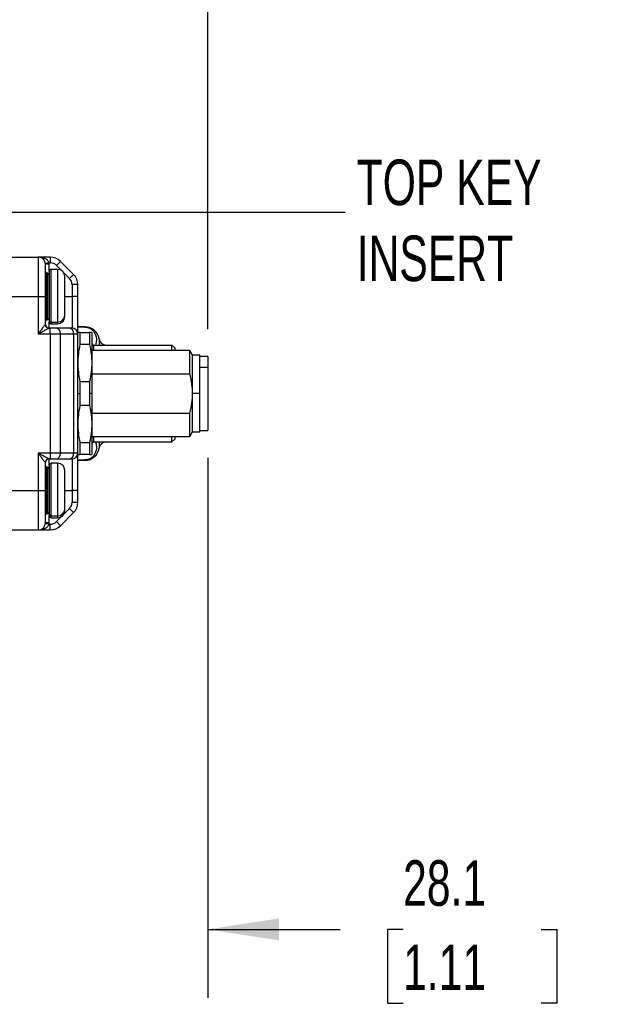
# Model space of a CAD drawing. Header units: millimetres. Extents: x 0 to 838, y 0 to 648.
# Tile 31 of 63: x 222 to 304, y 431 to 569. Entities that reach past the tile are written whole.
import ezdxf

# ---------------------------------------------------------------- set-up
doc = ezdxf.new("R2010")
doc.units = ezdxf.units.MM
doc.header["$LTSCALE"] = 3
doc.layers.add('DIMENSIONS', color=140, linetype='Continuous', lineweight=25)
doc.styles.add('SLDTEXTSTYLE0', font='TXT', dxfattribs={"width": 0.7})
doc.dimstyles.new('SLDDIMSTYLE2', dxfattribs={"dimtxt": 6.474023, "dimasz": 9.906, "dimexe": 0, "dimexo": 0.0625, "dimgap": 1.618506, "dimtad": 0, "dimtih": 1, "dimtoh": 1, "dimdec": 1, "dimrnd": 1e-09, "dimzin": 12, "dimdsep": 46, "dimtxsty": 'SLDTEXTSTYLE0', "dimsah": 1, "dimcen": 0.09, "dimadec": 0, "dimazin": 3, "dimtfac": 1, "dimtdec": 1, "dimtofl": 0, "dimtmove": 0, "dimatfit": 3, "dimfxl": 0, "dimfrac": 2, "dimtolj": 1, "dimtzin": 12, "dimarcsym": 0})
doc.dimstyles.new('SLDDIMSTYLE3', dxfattribs={"dimtxt": 6.474023, "dimasz": 9.906, "dimexe": 0, "dimexo": 0.0625, "dimgap": 1.618506, "dimtad": 0, "dimtih": 1, "dimtoh": 1, "dimdec": 1, "dimrnd": 1e-09, "dimzin": 12, "dimdsep": 46, "dimtxsty": 'SLDTEXTSTYLE0', "dimsah": 1, "dimcen": 0.09, "dimadec": 0, "dimazin": 3, "dimtfac": 1, "dimtdec": 1, "dimtmove": 0, "dimatfit": 0, "dimfxl": 0, "dimfrac": 2, "dimtolj": 1, "dimtzin": 12, "dimarcsym": 0})
doc.dimstyles.new('SLDDIMSTYLE5', dxfattribs={"dimtxt": 0.18, "dimasz": 3.048, "dimexe": 0, "dimexo": 0.0625, "dimgap": 0, "dimtad": 0, "dimtih": 1, "dimtoh": 1, "dimdec": 0, "dimrnd": 1e-09, "dimzin": 0, "dimdsep": 46, "dimtxsty": 'Standard', "dimblk1": 'DOT', "dimblk2": 'DOT', "dimsah": 1, "dimcen": 0.09, "dimadec": 0, "dimazin": 0, "dimtfac": 3.048, "dimtdec": 0, "dimtofl": 0, "dimtmove": 0, "dimatfit": 3, "dimldrblk": 'DOT', "dimfxl": 0, "dimfrac": 2, "dimtolj": 1, "dimtzin": 0, "dimarcsym": 0})

# ---------------------------------------------------------------- blocks, each defined once
blk = doc.blocks.new('_D_22')
at = {"layer": 'DIMENSIONS'}
for p, q in [((248.61, 507.53), (248.61, 432.32)), ((220.51, 475.27), (220.51, 432.32)), ((220.51, 441.85), (201.46, 441.85)), ((248.61, 441.85), (267.03, 441.85)), ((275.81, 441.85), (273.63, 441.85)), ((273.63, 441.85), (273.63, 431.56)), ((295.04, 441.85), (297.22, 441.85)), ((297.22, 441.85), (297.22, 431.56)), ((273.63, 431.56), (275.81, 431.56)), ((297.22, 431.56), (295.04, 431.56))]:
    blk.add_line(p, q, dxfattribs=at)
for points in [[(220.51, 441.85), (210.6, 443.37), (210.6, 440.32)], [(248.61, 441.85), (258.51, 440.32), (258.51, 443.37)]]:
    blk.add_solid(points, dxfattribs=at)
at = {"layer": 'DIMENSIONS', "char_height": 6.35, "attachment_point": 1, "style": 'SLDTEXTSTYLE0'}
for s, insert in [('28.1', (275.81, 451.48)), ('1.11', (275.81, 439.74))]:
    blk.add_mtext(s, dxfattribs=dict(at, insert=insert))
blk = doc.blocks.new('_D_24')
at = {"layer": 'DIMENSIONS'}
for p, q in [((115.51, 528.6), (115.51, 589.9)), ((248.61, 525.45), (248.61, 589.9)), ((115.51, 580.37), (155.36, 580.37)), ((164.13, 580.37), (161.96, 580.37)), ((161.96, 580.37), (161.96, 570.08)), ((183.37, 580.37), (185.54, 580.37)), ((185.54, 580.37), (185.54, 570.08)), ((248.61, 580.37), (192.14, 580.37)), ((161.96, 570.08), (164.13, 570.08)), ((185.54, 570.08), (183.37, 570.08))]:
    blk.add_line(p, q, dxfattribs=at)
for points in [[(115.51, 580.37), (125.41, 578.85), (125.41, 581.89)], [(248.61, 580.37), (238.7, 581.89), (238.7, 578.85)]]:
    blk.add_solid(points, dxfattribs=at)
at = {"layer": 'DIMENSIONS', "char_height": 6.35, "attachment_point": 1, "style": 'SLDTEXTSTYLE0'}
for s, insert in [('133.1', (161.44, 590.01)), ('5.24', (164.13, 578.27))]:
    blk.add_mtext(s, dxfattribs=dict(at, insert=insert))
blk = doc.blocks.new('_Dot')
at = {"color": 0, "linetype": 'ByBlock', "lineweight": -2}
blk.add_line((-0.5, 0), (-1, 0), dxfattribs=at)
at = {"color": 0, "linetype": 'ByBlock', "const_width": 0.5}
blk.add_lwpolyline([(-0.25, 0, 1), (0.25, 0, 1)], format="xyb", close=True, dxfattribs=at)

msp = doc.modelspace()

# ---------------------------------------------------------------- linework, layer by layer
for p, q in [((220.507871, 535.491732), (225.007871, 535.491732)), ((225.007871, 535.491732), (225.007871, 529.991732)), ((226.679444, 535.491732), (225.007871, 535.491732)), ((226.679444, 535.491732), (226.679444, 534.691732)), ((226.494478, 534.691732), (225.998942, 534.625066)), ((226.007871, 529.991732), (226.007871, 534.491732)), ((226.507871, 534.491732), (226.007871, 534.491732)), ((226.494478, 534.691732), (226.679444, 534.691732)), ((226.507871, 533.491732), (226.507871, 534.491732)), ((227.707871, 533.791732), (226.807871, 533.791732)), ((226.807871, 526.454147), (226.807871, 533.791732)), ((228.093657, 534.905946), (227.527972, 534.34026)), ((227.527972, 534.34026), (228.214103, 533.65413)), ((227.707871, 533.791732), (227.707871, 526.454147)), ((229.922085, 533.077519), (228.093657, 534.905946)), ((226.207871, 526.741732), (226.207871, 533.241732)), ((226.307871, 533.241732), (226.207871, 533.241732)), ((226.307871, 533.241732), (226.307871, 526.741732)), ((226.507871, 533.491732), (226.507871, 526.73343)), ((228.570269, 533.297964), (229.356399, 532.511833)), ((228.707871, 527.38509), (228.707871, 532.791732)), ((229.922085, 533.077519), (229.356399, 532.511833)), ((228.707871, 530.946013), (228.712354, 530.946013)), ((229.707871, 531.663305), (229.707871, 529.991732)), ((230.507871, 531.663305), (229.707871, 531.663305)), ((230.507871, 529.991732), (230.507871, 531.663305)), ((220.507871, 529.991732), (225.007871, 529.991732)), ((225.007871, 529.991732), (225.007871, 524.791732)), ((225.007871, 529.991732), (226.007871, 529.991732)), ((226.007871, 526.091732), (226.007871, 529.991732)), ((228.707871, 529.991732), (229.707871, 529.991732)), ((229.707871, 529.991732), (229.707871, 525.591732)), ((230.507871, 529.991732), (229.707871, 529.991732)), ((230.507871, 524.791732), (230.507871, 529.991732)), ((228.712354, 529.037452), (228.707871, 529.037452)), ((226.307871, 526.741732), (226.207871, 526.741732)), ((226.507871, 526.73343), (226.507871, 526.491732)), ((228.707871, 527.191732), (228.707871, 527.38509)), ((226.007871, 526.091732), (225.998942, 526.091732)), ((226.679444, 525.591732), (226.494478, 525.591732)), ((226.507871, 525.591732), (226.507871, 526.491732)), ((226.679444, 524.791732), (226.679444, 525.591732)), ((227.527972, 525.591732), (226.679444, 525.591732)), ((226.807871, 526.454147), (227.707871, 526.454147)), ((226.807871, 526.191732), (226.807871, 526.454147)), ((226.807871, 526.191732), (227.707871, 526.191732)), ((229.356399, 525.591732), (227.527972, 525.591732)), ((227.707871, 526.454147), (227.707871, 526.191732)), ((229.707871, 525.591732), (229.356399, 525.591732)), ((231.507871, 525.791732), (230.507871, 525.791732)), ((231.507871, 525.739744), (230.507871, 525.739744)), ((231.507871, 525.791732), (231.507871, 525.739744)), ((225.007871, 524.791732), (226.679444, 524.791732)), ((226.679444, 524.791732), (226.679444, 508.191732)), ((226.679444, 524.791732), (228.093657, 524.791732)), ((228.093657, 508.191732), (228.093657, 524.791732)), ((228.093657, 524.791732), (229.922085, 524.791732)), ((229.922085, 524.791732), (229.922085, 508.191732)), ((229.922085, 524.791732), (230.507871, 524.791732)), ((230.565606, 524.991732), (230.507871, 524.891732)), ((230.507871, 508.191732), (230.507871, 524.791732)), ((230.854281, 523.30347), (230.854281, 524.991732)), ((230.854281, 524.991732), (232.161461, 524.991732)), ((232.161461, 524.991732), (232.161461, 523.30347)), ((232.507871, 524.891732), (232.450136, 524.991732)), ((232.507871, 516.491732), (232.507871, 524.891732)), ((233.485243, 524.091732), (233.485243, 523.241732)), ((232.161461, 523.30347), (230.854281, 523.30347)), ((232.707871, 523.241732), (243.607871, 523.241732)), ((232.707871, 523.241732), (232.707871, 522.491732)), ((243.607871, 522.491732), (243.607871, 523.241732)), ((244.007871, 522.841732), (243.607871, 523.241732)), ((244.007871, 522.841732), (244.007871, 522.491732)), ((246.132593, 522.491732), (232.507871, 522.491732)), ((246.507871, 521.841732), (246.132593, 522.491732)), ((246.132593, 519.207888), (246.132593, 522.491732)), ((247.507871, 521.841732), (246.507871, 521.841732)), ((246.507871, 516.491732), (246.507871, 521.841732)), ((247.507871, 516.491732), (247.507871, 521.841732)), ((248.607871, 521.641732), (247.507871, 521.641732)), ((248.607871, 521.641732), (248.607871, 520.133332)), ((248.607871, 520.133332), (247.507871, 520.133332)), ((248.607871, 520.133332), (248.607871, 511.341732)), ((246.132593, 519.207888), (232.507871, 519.207888)), ((230.854281, 516.491732), (230.854281, 518.179995)), ((230.854281, 518.179995), (232.161461, 518.179995)), ((232.161461, 518.179995), (232.161461, 516.491732)), ((230.507871, 516.491732), (230.854281, 516.491732)), ((230.854281, 514.80347), (230.854281, 516.491732)), ((232.507871, 516.491732), (232.161461, 516.491732)), ((232.161461, 516.491732), (232.161461, 514.80347)), ((232.507871, 508.091732), (232.507871, 516.491732)), ((247.507871, 516.491732), (246.507871, 516.491732)), ((246.507871, 511.141732), (246.507871, 516.491732)), ((247.507871, 511.141732), (247.507871, 516.491732)), ((232.161461, 514.80347), (230.854281, 514.80347)), ((232.507871, 513.775577), (246.132593, 513.775577)), ((246.132593, 510.491732), (246.132593, 513.775577)), ((232.507871, 510.491732), (246.132593, 510.491732)), ((232.707871, 510.491732), (232.707871, 509.741732)), ((243.607871, 509.741732), (243.607871, 510.491732)), ((244.007871, 510.491732), (244.007871, 510.141732)), ((246.132593, 510.491732), (246.507871, 511.141732)), ((246.507871, 511.141732), (247.507871, 511.141732)), ((247.507871, 511.341732), (248.607871, 511.341732)), ((230.854281, 507.991732), (230.854281, 509.679995)), ((230.854281, 509.679995), (232.161461, 509.679995)), ((232.161461, 509.679995), (232.161461, 507.991732)), ((232.707871, 509.741732), (243.607871, 509.741732)), ((233.485243, 509.741732), (233.485243, 508.891732)), ((244.007871, 510.141732), (243.607871, 509.741732)), ((226.679444, 508.191732), (225.007871, 508.191732)), ((225.007871, 508.191732), (225.007871, 502.991732)), ((226.679444, 508.191732), (226.679444, 507.391732)), ((228.093657, 508.191732), (226.679444, 508.191732)), ((229.922085, 508.191732), (228.093657, 508.191732)), ((230.507871, 508.191732), (229.922085, 508.191732)), ((230.507871, 502.991732), (230.507871, 508.191732)), ((230.507871, 508.091732), (230.565606, 507.991732)), ((232.161461, 507.991732), (230.854281, 507.991732)), ((232.450136, 507.991732), (232.507871, 508.091732)), ((225.998942, 506.891732), (226.007871, 506.891732)), ((226.007871, 502.991732), (226.007871, 506.891732)), ((226.207871, 499.741732), (226.207871, 506.241732)), ((226.307871, 506.241732), (226.207871, 506.241732)), ((226.307871, 506.241732), (226.307871, 499.741732)), ((226.494478, 507.391732), (226.679444, 507.391732)), ((226.507871, 506.491732), (226.507871, 507.391732)), ((226.507871, 506.491732), (226.507871, 499.73343)), ((226.679444, 507.391732), (227.527972, 507.391732)), ((227.707871, 506.791732), (226.807871, 506.791732)), ((226.807871, 499.454147), (226.807871, 506.791732)), ((227.527972, 507.391732), (229.356399, 507.391732)), ((227.707871, 506.791732), (227.707871, 499.454147)), ((229.356399, 507.391732), (229.707871, 507.391732)), ((229.707871, 507.391732), (229.707871, 502.991732)), ((230.507871, 507.24372), (231.507871, 507.24372)), ((230.507871, 507.191732), (231.507871, 507.191732)), ((231.507871, 507.24372), (231.507871, 507.191732)), ((228.707871, 500.38509), (228.707871, 505.791732)), ((228.707871, 503.946013), (228.712354, 503.946013)), ((220.507871, 502.991732), (225.007871, 502.991732)), ((225.007871, 502.991732), (226.007871, 502.991732)), ((225.007871, 502.991732), (225.007871, 497.491732)), ((226.007871, 498.491732), (226.007871, 502.991732)), ((228.707871, 502.991732), (229.707871, 502.991732)), ((228.712354, 502.037452), (228.707871, 502.037452)), ((230.507871, 502.991732), (229.707871, 502.991732)), ((229.707871, 502.991732), (229.707871, 501.320159)), ((230.507871, 501.320159), (230.507871, 502.991732)), ((230.507871, 501.320159), (229.707871, 501.320159)), ((226.307871, 499.741732), (226.207871, 499.741732)), ((226.507871, 499.73343), (226.507871, 499.491732)), ((226.507871, 498.491732), (226.507871, 499.491732)), ((226.807871, 499.454147), (227.707871, 499.454147)), ((226.807871, 499.191732), (226.807871, 499.454147)), ((228.214103, 499.329335), (227.527972, 498.643204)), ((227.707871, 499.454147), (227.707871, 499.191732)), ((228.093657, 498.077519), (229.922085, 499.905946)), ((229.356399, 500.471631), (228.570269, 499.685501)), ((228.707871, 500.191732), (228.707871, 500.38509)), ((229.922085, 499.905946), (229.356399, 500.471631)), ((226.494478, 498.291732), (225.998942, 498.358399)), ((226.507871, 498.491732), (226.007871, 498.491732)), ((226.679444, 498.291732), (226.494478, 498.291732)), ((226.679444, 497.491732), (226.679444, 498.291732)), ((226.807871, 499.191732), (227.707871, 499.191732)), ((228.093657, 498.077519), (227.527972, 498.643204)), ((220.507871, 497.491732), (225.007871, 497.491732)), ((225.007871, 497.491732), (226.679444, 497.491732))]:
    msp.add_line(p, q)
for centre, radius, start, end in [((225.007871, 534.491732), 1, 0, 90), ((226.679444, 533.491732), 2, 45, 90), ((225.007871, 534.491732), 1.5, 0, 7.66225566), ((226.807871, 533.491732), 0.3, 90, 180), ((226.679444, 533.491732), 1.2, 45, 90), ((227.707871, 532.791732), 1, 0, 90), ((226.207871, 533.441732), 0.2, 180, 270), ((226.307871, 533.041732), 0.2, 0, 90), ((228.507871, 531.663305), 1.2, 0, 45), ((228.507871, 531.663305), 2, 0, 45), ((226.207871, 526.541732), 0.2, 90, 180), ((226.307871, 526.941732), 0.2, 270, 0), ((226.79787, 526.744172), 0.290198, 182.12147901, 271.9749171), ((227.741207, 527.420899), 0.967327, 268.0250829, 357.87852099), ((227.707871, 527.191732), 1, 270, 0), ((226.49672, 526.08951), 0.497783, 179.74421702, 269.7419126), ((226.507871, 526.091732), 0.5, 180, 270), ((226.807871, 526.491732), 0.3, 180, 270), ((227.386551, 524.891732), 0.714143, 351.95053302, 78.57824634), ((229.214978, 524.891732), 0.714143, 351.95053302, 78.57824634), ((229.707871, 524.791732), 0.8, 0, 90), ((231.507871, 523.791732), 2, 8.62692656, 90), ((234.473929, 524.241732), 1, 188.62692656, 270), ((232.707871, 523.441732), 0.2, 180, 270), ((231.507871, 509.191732), 2, 270, 351.37307344), ((232.707871, 509.541732), 0.2, 90, 180), ((234.473929, 508.741732), 1, 90, 171.37307344), ((227.386551, 508.091732), 0.714143, 281.42175366, 8.04946698), ((229.214978, 508.091732), 0.714143, 281.42175366, 8.04946698), ((229.707871, 508.191732), 0.8, 270, 0), ((226.49672, 506.893955), 0.497783, 90.2580874, 180.25578298), ((226.507871, 506.891732), 0.5, 90, 180), ((226.207871, 506.441732), 0.2, 180, 270), ((226.307871, 506.041732), 0.2, 0, 90), ((226.807871, 506.491732), 0.3, 90, 180), ((227.707871, 505.791732), 1, 0, 90), ((228.507871, 501.320159), 1.2, 315, 0), ((228.507871, 501.320159), 2, 315, 0), ((226.207871, 499.541732), 0.2, 90, 180), ((226.307871, 499.941732), 0.2, 270, 0), ((226.79787, 499.744172), 0.290198, 182.12147901, 271.9749171), ((226.807871, 499.491732), 0.3, 180, 270), ((227.741207, 500.420899), 0.967327, 268.0250829, 357.87852099), ((227.707871, 500.191732), 1, 270, 0), ((225.007871, 498.491732), 1, 270, 0), ((225.007871, 498.491732), 1.5, 352.33774434, 0), ((226.679444, 499.491732), 1.2, 270, 315), ((226.679444, 499.491732), 2, 270, 315)]:
    msp.add_arc(centre, radius, start, end)
for points, knots in [([(226.494478, 534.691732), (226.473589, 534.755285), (226.428411, 534.892734), (226.235451, 535.121228), (225.894472, 535.354746), (225.576489, 535.390472), (225.40139, 535.410144)], [0, 0, 0, 0, 0.1307680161, 0.282816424, 0.6050799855, 1, 1, 1, 1]), ([(225.998942, 526.091732), (225.979612, 526.091732), (225.928954, 526.037529), (225.825615, 525.910355), (225.786416, 525.860021), (225.703531, 525.75119), (225.659432, 525.692174), (225.520153, 525.503691), (225.421552, 525.367677), (225.218233, 525.085498), (225.11251, 524.937852), (225.007871, 524.791732)], [0, 0, 0, 0, 0.25, 0.25, 0.375, 0.375, 0.5, 0.5, 0.75, 0.75, 1, 1, 1, 1]), ([(225.007871, 524.791732), (225.164831, 524.881653), (225.323415, 524.972511), (225.628392, 525.14616), (225.776295, 525.229861), (225.985213, 525.34585), (226.051361, 525.382168), (226.175688, 525.449141), (226.234487, 525.480115), (226.389495, 525.558377), (226.46548, 525.591732), (226.494478, 525.591732)], [0, 0, 0, 0, 0.25, 0.25, 0.5, 0.5, 0.625, 0.625, 0.75, 0.75, 1, 1, 1, 1]), ([(231.507871, 525.739744), (231.591925, 525.735911), (231.763091, 525.728106), (232.102485, 525.643172), (232.556786, 525.395841), (233.014045, 524.77419), (233.19394, 524.011068), (233.027255, 523.444768), (232.967493, 523.241732)], [0, 0, 0, 0, 0.0444668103, 0.090551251, 0.1973052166, 0.3932043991, 0.7824448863, 1, 1, 1, 1]), ([(230.854281, 524.991732), (230.759007, 524.991732), (230.592497, 524.991732), (230.584023, 524.991732), (230.580398, 524.991732)], [0, 0, 0, 0, 0.5721832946, 1, 1, 1, 1]), ([(232.435344, 524.991732), (232.439854, 524.991732), (232.478827, 524.991732), (232.3104, 524.991732), (232.161461, 524.991732)], [0, 0, 0, 0, 0.1157120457, 1, 1, 1, 1]), ([(230.854281, 518.179995), (230.656171, 519.084137), (230.565606, 519.912217), (230.565606, 521.571247), (230.656171, 522.399327), (230.854281, 523.30347)], [0, 0, 0, 0, 0.5, 0.5, 1, 1, 1, 1]), ([(232.161461, 523.30347), (232.359571, 522.399327), (232.450136, 521.571247), (232.450136, 519.912217), (232.359571, 519.084137), (232.161461, 518.179995)], [0, 0, 0, 0, 0.5, 0.5, 1, 1, 1, 1]), ([(246.507871, 516.491732), (246.507871, 516.931271), (246.477059, 517.36433), (246.353811, 518.256368), (246.261429, 518.714947), (246.132593, 519.207888)], [0, 0, 0, 0, 0.5, 0.5, 1, 1, 1, 1]), ([(246.132593, 513.775577), (246.261429, 514.268518), (246.353811, 514.727097), (246.477059, 515.619134), (246.507871, 516.052193), (246.507871, 516.491732)], [0, 0, 0, 0, 0.5, 0.5, 1, 1, 1, 1]), ([(230.854281, 509.679995), (230.656171, 510.584137), (230.565606, 511.412217), (230.565606, 513.071247), (230.656171, 513.899327), (230.854281, 514.80347)], [0, 0, 0, 0, 0.5, 0.5, 1, 1, 1, 1]), ([(232.161461, 514.80347), (232.359571, 513.899327), (232.450136, 513.071247), (232.450136, 511.412217), (232.359571, 510.584137), (232.161461, 509.679995)], [0, 0, 0, 0, 0.5, 0.5, 1, 1, 1, 1]), ([(232.967667, 509.741732), (233.027403, 509.538197), (233.193801, 508.971244), (233.013604, 508.207494), (232.555176, 507.58618), (232.100719, 507.339698), (231.762338, 507.255289), (231.591689, 507.247531), (231.507871, 507.24372)], [0, 0, 0, 0, 0.2180793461, 0.6074660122, 0.8034003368, 0.9097193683, 0.9556565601, 1, 1, 1, 1]), ([(226.494478, 507.391732), (226.46548, 507.391732), (226.389495, 507.425088), (226.234487, 507.503349), (226.175688, 507.534324), (226.051361, 507.601297), (225.985213, 507.637614), (225.776295, 507.753604), (225.628392, 507.837305), (225.323415, 508.010953), (225.164831, 508.101811), (225.007871, 508.191732)], [0, 0, 0, 0, 0.25, 0.25, 0.375, 0.375, 0.5, 0.5, 0.75, 0.75, 1, 1, 1, 1]), ([(225.007871, 508.191732), (225.11251, 508.045612), (225.218233, 507.897967), (225.421552, 507.615787), (225.520153, 507.479773), (225.659432, 507.29129), (225.703531, 507.232275), (225.786416, 507.123444), (225.825615, 507.07311), (225.928954, 506.945935), (225.979612, 506.891732), (225.998942, 506.891732)], [0, 0, 0, 0, 0.25, 0.25, 0.5, 0.5, 0.625, 0.625, 0.75, 0.75, 1, 1, 1, 1]), ([(230.580398, 507.991732), (230.575888, 507.991732), (230.536915, 507.991732), (230.705343, 507.991732), (230.854281, 507.991732)], [0, 0, 0, 0, 0.1157120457, 1, 1, 1, 1]), ([(232.161461, 507.991732), (232.256735, 507.991732), (232.423245, 507.991732), (232.431719, 507.991732), (232.435344, 507.991732)], [0, 0, 0, 0, 0.5721832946, 1, 1, 1, 1]), ([(225.40139, 497.573321), (225.576488, 497.592993), (225.894471, 497.62872), (226.235459, 497.862236), (226.428408, 498.090739), (226.473589, 498.228185), (226.494478, 498.291732)], [0, 0, 0, 0, 0.3949203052, 0.7171841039, 0.8692420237, 1, 1, 1, 1])]:
    msp.add_open_spline(points, degree=3, knots=knots)

# ---------------------------------------------------------------- texts
at = {"layer": 'DIMENSIONS', "insert": (269.345748, 549.088217), "char_height": 6.35, "attachment_point": 1, "style": 'SLDTEXTSTYLE0'}
msp.add_mtext('TOP KEY^JINSERT', dxfattribs=at)

# ---------------------------------------------------------------- dimensions: what is measured, and where the dimension line sits
at = {"layer": 'DIMENSIONS'}
for base, p1, p2, dimstyle, picture, middle in [((248.607871, 580.370708), (115.507871, 524.791732), (248.607871, 521.641732), 'SLDDIMSTYLE2', '_D_24', (173.751847, 580.370708)), ((248.607871, 441.848597), (220.507871, 479.077519), (248.607871, 511.341732), 'SLDDIMSTYLE3', '_D_22', (285.425043, 441.848597))]:
    dim = msp.add_linear_dim(base=base, p1=p1, p2=p2, dimstyle=dimstyle, dxfattribs=at)
    dim.commit()
    dim.dimension.update_dxf_attribs({"geometry": picture, "text_midpoint": middle, "dimtype": 160})

# ---------------------------------------------------------------- leaders
msp.add_leader([(174.03586, 523.993508), (183.126056, 541.778477), (267.730769, 541.778477)], dimstyle='SLDDIMSTYLE5', dxfattribs=at)

doc.saveas('drawing.dxf')
